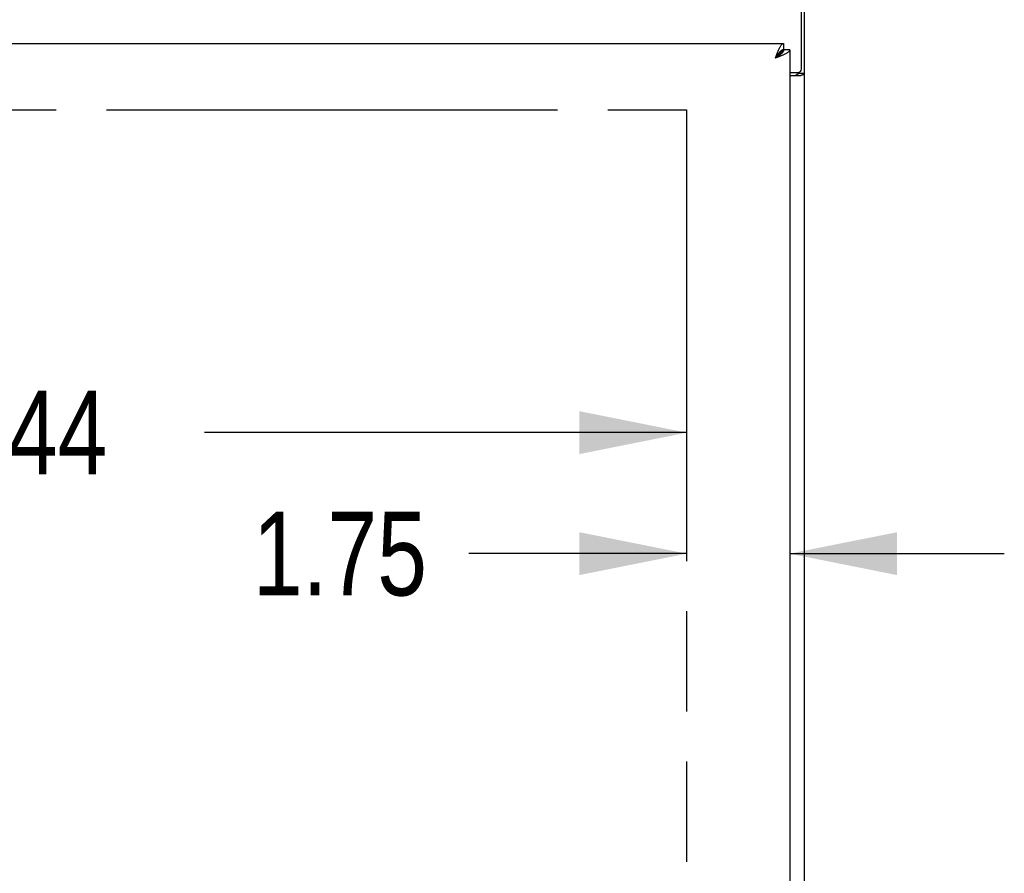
# Model space of a CAD drawing. Header units: inches. Extents: x 0 to 309, y 0 to 200.
# Tile 62 of 109: x 121 to 138, y 118 to 132. Entities that reach past the tile are written whole.
import ezdxf

# ---------------------------------------------------------------- set-up
doc = ezdxf.new("R2010")
doc.units = ezdxf.units.IN
doc.header["$LTSCALE"] = 17
doc.header["$MEASUREMENT"] = 0
doc.linetypes.add('PHANTOM', pattern=[0.8, 0.45, -0.05, 0.1, -0.05, 0.1, -0.05])
doc.layers.get('0').update_dxf_attribs({"linetype": 'CONTINUOUS'})
doc.layers.add('AVAILABLE_DOOR_SPACE', color=7, linetype='CONTINUOUS')
doc.layers.add('DIMENSIONS', color=7, linetype='CONTINUOUS')
doc.styles.get("Standard").update_dxf_attribs({"font": 'txt', "width": 0.8})
doc.dimstyles.new('DIMSTYLE_3', dxfattribs={"dimtxt": 1.418182, "dimasz": 1.818182, "dimexe": 0.09, "dimexo": 0.07, "dimgap": 0.039, "dimtad": 0, "dimtih": 1, "dimtoh": 1, "dimzin": 4, "dimdsep": 46, "dimtxsty": 'Standard', "dimblk": '_FILLED', "dimblk1": '_FILLED', "dimblk2": '_FILLED', "dimcen": 0.09, "dimadec": 0, "dimazin": 0, "dimtfac": 1, "dimtofl": 0, "dimtmove": 0, "dimatfit": 3, "dimldrblk": '_FILLED', "dimfxl": 0, "dimtolj": 1, "dimtzin": 4, "dimarcsym": 0})

# ---------------------------------------------------------------- blocks, each defined once
blk = doc.blocks.new('_FILLED')
at = {"color": 0, "linetype": 'ByBlock'}
blk.add_solid([(0, 0), (-1, 0.2), (-1, -0.2)], dxfattribs=at)
blk = doc.blocks.new('*D11')
at = {"layer": 'DIMENSIONS', "color": 2, "linetype": 'Continuous'}
for p, q in [((108.856, 125.036), (117.029, 125.036)), ((132.293, 125.036), (124.12, 125.036))]:
    blk.add_line(p, q, dxfattribs=at)
at = {"layer": 'DIMENSIONS', "color": 2, "linetype": 'Continuous', "xscale": 1.8181818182, "yscale": 1.8181818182, "zscale": 1.8181818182, "rotation": 180}
blk.add_blockref('_FILLED', (108.856, 125.036), dxfattribs=at)
at = {"layer": 'DIMENSIONS', "color": 2, "linetype": 'Continuous', "xscale": 1.8181818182, "yscale": 1.8181818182, "zscale": 1.8181818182}
blk.add_blockref('_FILLED', (132.293, 125.036), dxfattribs=at)
at = {"layer": 'DIMENSIONS', "color": 2, "linetype": 'Continuous', "insert": (120.575, 125.745), "char_height": 1.4182, "width": 5.67273, "attachment_point": 2, "line_spacing_factor": 0.9}
blk.add_mtext('23.44', dxfattribs=at)
blk = doc.blocks.new('*D12')
at = {"layer": 'DIMENSIONS', "color": 2, "linetype": 'Continuous'}
for p, q in [((132.293, 122.984), (128.601, 122.984)), ((134.043, 122.984), (137.68, 122.984))]:
    blk.add_line(p, q, dxfattribs=at)
at = {"layer": 'DIMENSIONS', "color": 2, "linetype": 'Continuous', "xscale": 1.8181818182, "yscale": 1.8181818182, "zscale": 1.8181818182}
blk.add_blockref('_FILLED', (132.293, 122.984), dxfattribs=at)
at = {"layer": 'DIMENSIONS', "color": 2, "linetype": 'Continuous', "xscale": 1.8181818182, "yscale": 1.8181818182, "zscale": 1.8181818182, "rotation": 180}
blk.add_blockref('_FILLED', (134.043, 122.984), dxfattribs=at)
at = {"layer": 'DIMENSIONS', "color": 2, "linetype": 'Continuous', "insert": (127.892, 123.693), "char_height": 1.4182, "width": 4.53818, "attachment_point": 3, "line_spacing_factor": 0.9}
blk.add_mtext('1.75', dxfattribs=at)

msp = doc.modelspace()

# ---------------------------------------------------------------- linework, layer by layer
at = {"color": 3, "linetype": 'Continuous'}
for p, q in [((134.241, 131.202), (134.241, 134.383)), ((134.293, 62.487), (134.293, 134.279)), ((105.335, 131.633), (133.939, 131.633)), ((133.827, 131.397), (133.797, 131.386)), ((134.043, 131.529), (134.043, 69.237)), ((134.043, 131.142), (134.181, 131.142)), ((134.043, 131.09), (134.224, 131.09))]:
    msp.add_line(p, q, dxfattribs=at)
at = {"color": 7, "linetype": 'Continuous'}
for p, q in [((133.939, 131.633), (133.939, 131.529)), ((133.939, 131.529), (133.797, 131.386)), ((133.817, 131.399), (133.797, 131.386)), ((134.043, 131.529), (133.939, 131.529)), ((134.189, 131.143), (134.189, 131.131)), ((134.189, 131.131), (134.293, 131.131))]:
    msp.add_line(p, q, dxfattribs=at)
at = {"color": 3, "linetype": 'Continuous'}
for points in [[(133.939, 131.633), (133.934, 131.632), (133.928, 131.631), (133.923, 131.629), (133.917, 131.626), (133.912, 131.622), (133.907, 131.617), (133.901, 131.611), (133.896, 131.604), (133.89, 131.597), (133.885, 131.589), (133.879, 131.58), (133.874, 131.571), (133.868, 131.56), (133.863, 131.55), (133.857, 131.538)], [(133.857, 131.538), (133.852, 131.526), (133.846, 131.514), (133.841, 131.501), (133.835, 131.487), (133.83, 131.474), (133.824, 131.46), (133.819, 131.445), (133.813, 131.431), (133.808, 131.416), (133.797, 131.386)], [(133.949, 131.446), (133.937, 131.441), (133.924, 131.436), (133.911, 131.43), (133.898, 131.425), (133.884, 131.419), (133.87, 131.414), (133.856, 131.408), (133.841, 131.403), (133.827, 131.397)], [(134.043, 131.529), (134.043, 131.523), (134.042, 131.518), (134.039, 131.512), (134.036, 131.507), (134.032, 131.501), (134.027, 131.496), (134.022, 131.49), (134.015, 131.485), (134.008, 131.479), (134, 131.474), (133.991, 131.468), (133.981, 131.463), (133.971, 131.457), (133.96, 131.452), (133.949, 131.446)], [(134.224, 131.09), (134.226, 131.092), (134.228, 131.093), (134.231, 131.095), (134.234, 131.096), (134.238, 131.098), (134.242, 131.099), (134.246, 131.101), (134.25, 131.102), (134.258, 131.105)], [(134.258, 131.105), (134.262, 131.106), (134.266, 131.108), (134.269, 131.109), (134.273, 131.11), (134.276, 131.112), (134.279, 131.113), (134.282, 131.115), (134.284, 131.116), (134.286, 131.118), (134.288, 131.12), (134.29, 131.121), (134.291, 131.123), (134.292, 131.125), (134.293, 131.127), (134.293, 131.129), (134.293, 131.131)]]:
    msp.add_lwpolyline(points, dxfattribs=at)
at = {"color": 7, "linetype": 'Continuous'}
for points in [[(133.939, 131.529), (133.933, 131.528), (133.926, 131.527), (133.92, 131.525), (133.914, 131.523), (133.907, 131.52), (133.901, 131.516), (133.894, 131.511), (133.888, 131.506), (133.881, 131.5), (133.875, 131.494), (133.868, 131.487), (133.862, 131.48), (133.855, 131.472), (133.849, 131.463), (133.842, 131.454), (133.836, 131.445), (133.829, 131.436), (133.823, 131.426), (133.816, 131.416), (133.81, 131.406), (133.797, 131.386)], [(133.939, 131.529), (133.939, 131.522), (133.938, 131.516), (133.936, 131.509), (133.934, 131.503), (133.93, 131.496), (133.927, 131.49), (133.922, 131.483), (133.917, 131.477), (133.911, 131.47), (133.905, 131.464), (133.898, 131.457), (133.89, 131.451), (133.882, 131.444), (133.874, 131.438), (133.865, 131.432), (133.856, 131.425), (133.847, 131.419), (133.837, 131.412), (133.827, 131.406), (133.817, 131.399)], [(134.149, 131.09), (134.149, 131.092), (134.149, 131.094), (134.15, 131.096), (134.15, 131.098), (134.151, 131.099), (134.152, 131.101), (134.153, 131.103), (134.155, 131.104), (134.156, 131.106), (134.158, 131.107), (134.16, 131.108), (134.162, 131.11), (134.164, 131.111), (134.166, 131.112), (134.169, 131.113)], [(134.169, 131.113), (134.174, 131.116), (134.176, 131.117), (134.178, 131.118), (134.181, 131.119), (134.183, 131.121), (134.185, 131.122), (134.186, 131.124), (134.187, 131.125), (134.188, 131.127), (134.189, 131.128), (134.189, 131.129), (134.189, 131.131)]]:
    msp.add_lwpolyline(points, dxfattribs=at)
at = {"color": 3, "linetype": 'Continuous'}
msp.add_arc((134.181, 131.202), 0.06, 270, 360, dxfattribs=at)
at = {"layer": 'AVAILABLE_DOOR_SPACE', "color": 4, "linetype": 'PHANTOM'}
for p, q in [((108.856, 130.508), (132.293, 130.508)), ((132.293, 130.508), (132.293, 70.258))]:
    msp.add_line(p, q, dxfattribs=at)

# ---------------------------------------------------------------- dimensions: what is measured, and where the dimension line sits
at = {"layer": 'DIMENSIONS', "color": 2, "linetype": 'Continuous'}
dim = msp.add_linear_dim(base=(132.293, 125.036), p1=(108.856, 101.258), p2=(132.293, 70.258), dimstyle='DIMSTYLE_3', dxfattribs=at)
dim.commit()
dim.dimension.update_dxf_attribs({"geometry": '*D11', "text_midpoint": (120.575, 125.036), "dimtype": 160})
dim = msp.add_linear_dim(base=(132.293, 122.984), p1=(134.043, 124.848), p2=(132.293, 70.258), angle=180, dimstyle='DIMSTYLE_3', dxfattribs=at)
dim.commit()
dim.dimension.update_dxf_attribs({"geometry": '*D12', "text_midpoint": (125.623, 122.984), "dimtype": 160})

doc.saveas('drawing.dxf')
